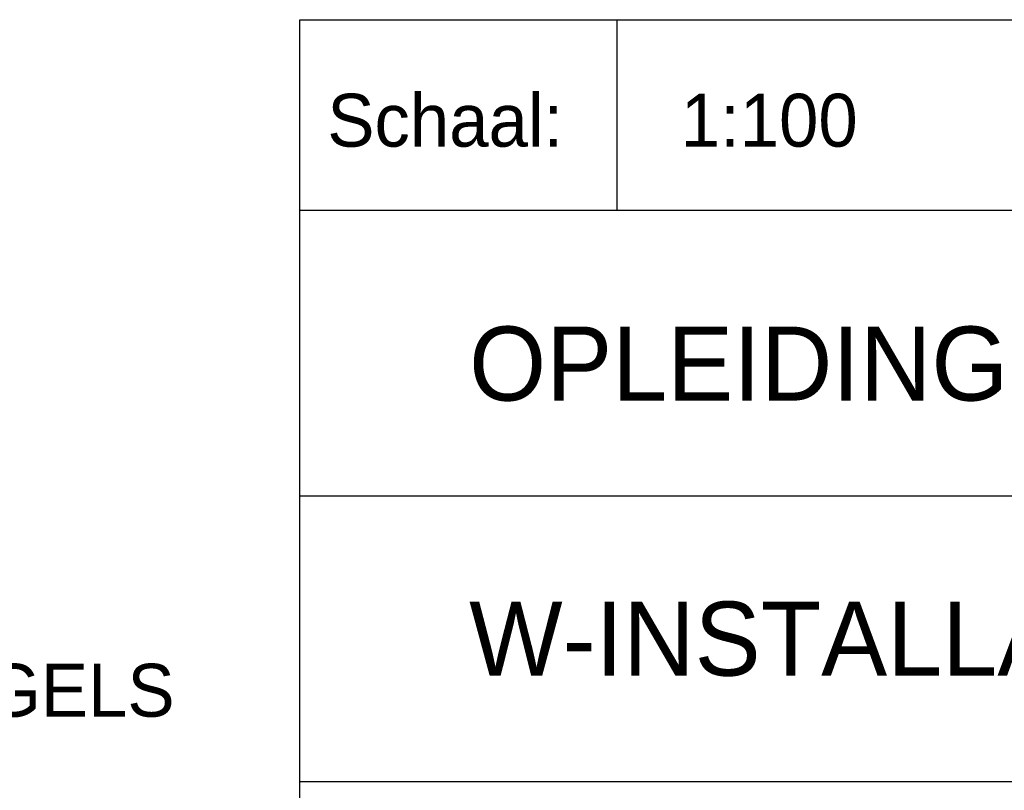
# Model space of a CAD drawing. Extents: x -39327 to 109237, y 358172 to 442272.
# Tile 67 of 96: x 89413 to 94067, y 361830 to 365472. Entities that reach past the tile are written whole.
import ezdxf

# ---------------------------------------------------------------- set-up
doc = ezdxf.new("R2010")
doc.units = 0
doc.header["$LTSCALE"] = 100
doc.layers.get('0').update_dxf_attribs({"linetype": 'CONTINUOUS'})
doc.layers.add('BL$4----', color=7, linetype='CONTINUOUS')
doc.layers.add('WM521---', color=1, linetype='CONTINUOUS')
doc.styles.add('BURO-025', font='BUROFONT.shx', dxfattribs={"height": 250})
doc.styles.add('BURO-035', font='BUROFONT.shx', dxfattribs={"height": 350})
doc.styles.add('BURO-050', font='BUROFONT.shx', dxfattribs={"height": 500})

# ---------------------------------------------------------------- blocks, each defined once
blk = doc.blocks.new('KUIJPERSKLEUR')
at = {"color": 1}
for p, q in [((-185, 10), (-185, 73)), ((-185, 73), (-10, 73)), ((-170, 64), (-170, 73)), ((-185, 64), (-10, 64)), ((-185, 50.5), (-55, 50.5)), ((-185, 37), (-10, 37))]:
    blk.add_line(p, q, dxfattribs=at)
at = {"color": 1, "style": 'BURO-025'}
blk.add_text('Schaal:', height=2.5, dxfattribs=at).set_placement((-183.704, 67))
at = {"color": 150, "style": 'BURO-025'}
for tag, p in [('TKSCHAAL', (-167, 67)), ('TKBLADNR', (-124, 67)), ('TKDATCREAT', (-81, 67)), ('TKDATA', (-30, 67)), ('TKINIT', (-30, 58)), ('PRPRLEID', (-30, 49)), ('PRGRLEID', (-30, 40))]:
    blk.add_attdef(tag, p, '', height=2.5, dxfattribs=at)
at = {"color": 3, "style": 'BURO-035'}
for tag, p in [('PROMSCHR', (-177, 55)), ('TK1OMSCHR', (-177, 42))]:
    blk.add_attdef(tag, p, '', height=3.5, dxfattribs=at)
at = {"color": 1, "style": 'BURO-025'}
blk.add_attdef('TKFILE', (-4, 40), '', height=2.5, rotation=90, dxfattribs=at)
blk.add_attdef('PRNAAM', (-30, 31.5), '', height=2.5, dxfattribs=at)
at = {"color": 4, "style": 'BURO-050'}
blk.add_attdef('TKTEKNR', (-48, 19), '', height=5, dxfattribs=at)

msp = doc.modelspace()

# ---------------------------------------------------------------- block references
at = {"layer": 'BL$4----'}
ref = msp.add_blockref('KUIJPERSKLEUR', (109237.4, 358171.9), dxfattribs=dict(at, xscale=100, yscale=100, zscale=100))
ref.add_attrib('TKSCHAAL', '1:100', (92537.4, 364871.9), dxfattribs={"layer": '0', "color": 150, "height": 250, "style": 'BURO-025'})
ref.add_attrib('PROMSCHR', 'OPLEIDINGSCENTRUM KM-LAAN HELMOND', (91537.4, 363671.9), dxfattribs={"layer": '0', "color": 3, "height": 350, "style": 'BURO-035'})
ref.add_attrib('TK1OMSCHR', 'W-INSTALLATIE 1e VERDIEPING DEEL A', (91537.4, 362371.9), dxfattribs={"layer": '0', "color": 3, "height": 350, "style": 'BURO-035'})

# ---------------------------------------------------------------- texts
at = {"layer": 'WM521---', "color": 2, "style": 'BURO-025'}
msp.add_text('ALLE VERWARMINGSLICHAMEN BEVESTIGEN MET WANDBEUGELS', height=250, dxfattribs=at).set_placement((79222.5, 362178.1))

doc.saveas('drawing.dxf')
